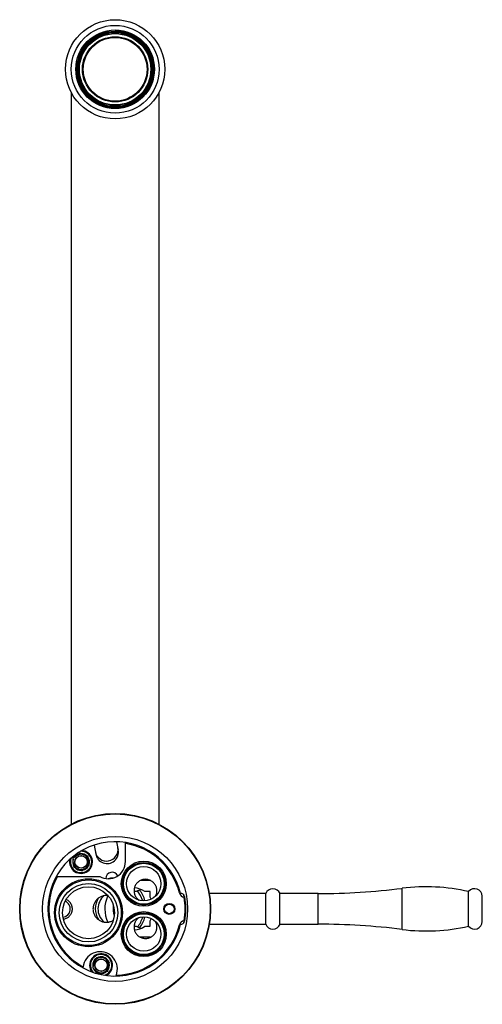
# Paper-space layout '_Bottom' of a CAD drawing. Header units: millimetres. Extents: x -25 to 96, y -25 to 233.
import ezdxf

# ---------------------------------------------------------------- set-up
doc = ezdxf.new("R2010")
doc.units = ezdxf.units.MM

psp = doc.layouts.new('_Bottom')

# ---------------------------------------------------------------- linework, layer by layer
at = {"color": 7, "linetype": 'Continuous', "lineweight": 25}
for p, q in [((-11.5, 213.94), (-11.5, 22.2)), ((11.5, 22.2), (11.5, 213.94)), ((-5.49, 16.72), (-5.07, 14.36)), ((0.84, 15.4), (0.45, 17.59)), ((2.7, 12.4), (2.7, 17.39)), ((-10.87, 13.34), (-11.06, 13.2)), ((-11.06, 13.2), (-11.03, 12.96)), ((-9.22, 14.59), (-9.41, 14.45)), ((-9, 14.5), (-9.22, 14.59)), ((-7.09, 13.69), (-7.31, 13.78)), ((-7.06, 13.45), (-7.09, 13.69)), ((-10.81, 11.14), (-10.78, 10.91)), ((-10.78, 10.91), (-10.56, 10.81)), ((-7, 11.25), (-6.81, 11.4)), ((-6.81, 11.4), (-6.84, 11.63)), ((-15.41, 8.5), (-4.04, 8.5)), ((-8.87, 10.1), (-8.65, 10.01)), ((-8.65, 10.01), (-8.46, 10.15)), ((9.26, 7.4), (6.57, 7.4)), ((5.54, 4.55), (5, 4.55)), ((9.18, 4.55), (7.76, 4.55)), ((9.18, 3.09), (9.18, 4.55)), ((9.48, 2.56), (9.18, 3.09)), ((18.09, 3.07), (17.97, 3.72)), ((39.44, 4), (24.68, 4)), ((39.44, -4), (39.44, 4)), ((53.19, 4), (43.19, 4)), ((43.19, -4), (43.19, 4)), ((92.61, -4.53), (92.61, 4.53)), ((96.19, -3.3), (96.19, 3.3)), ((9.18, -3.09), (9.48, -2.56)), ((5, -4.55), (5.54, -4.55)), ((7.76, -4.55), (9.18, -4.55)), ((9.18, -4.55), (9.18, -3.09)), ((17.97, -3.72), (18.09, -3.07)), ((24.68, -4), (39.44, -4)), ((43.19, -4), (53.19, -4)), ((9.28, -7.4), (6.58, -7.4)), ((-3.22, -12.48), (-3.45, -12.56)), ((-3.04, -12.64), (-3.22, -12.48)), ((-8.29, -14.63), (-8.48, -15.42)), ((-5.82, -15.25), (-5.87, -15.48)), ((-5.41, -13.22), (-5.46, -13.45)), ((-5.18, -13.14), (-5.41, -13.22)), ((-1.49, -14.01), (-1.67, -13.85)), ((-1.54, -14.25), (-1.49, -14.01)), ((-5.87, -15.48), (-5.69, -15.64)), ((-4.31, -16.85), (-4.13, -17.01)), ((-4.13, -17.01), (-3.91, -16.94)), ((-2.17, -16.35), (-1.95, -16.28)), ((-1.95, -16.28), (-1.9, -16.04)), ((0.25, -17.6), (0.45, -16.81))]:
    psp.add_line(p, q, dxfattribs=at)
at = {"color": 8, "linetype": 'Continuous', "lineweight": 25}
for p, q in [((75.19, -5.39), (75.19, 5.39)), ((53.19, -4), (53.19, 4))]:
    psp.add_line(p, q, dxfattribs=at)
at = {"color": 7, "linetype": 'Continuous', "lineweight": 25, "flags": 128}
for points in [[(-0.53, 8.08), (-1.19, 8.01), (-1.79, 7.9)], [(7.25, 2.11), (6.67, 3.54), (5.9, 4.71)]]:
    psp.add_lwpolyline(points, dxfattribs=at)
at = {"color": 7, "linetype": 'Continuous', "lineweight": 25}
for centre, radius in [((0, 220), 13), ((0, 220), 11.5), ((0, 220), 10.3), ((0, 220), 10), ((0, 220), 9.9), ((0, 220), 9.74), ((0, 220), 9.45), ((0, 220), 9.35), ((0, 220), 8.55), ((0, 220), 8.35), ((0, 0), 25), ((0, 0), 24.9), ((0, 0), 19), ((-8.93, 12.3), 1.65), ((-8.93, 12.3), 1.6), ((7.5, 6.6), 5.9), ((7.5, 6.6), 5.6), ((7.5, 6.6), 5.35), ((7.5, 6.6), 4.5), ((-6.98, -1), 8.9), ((-6.98, -1), 8.6), ((-6.98, -1), 7.66), ((-6.98, -1), 6.8), ((14.2, 0), 1.45), ((14.2, 0), 1.25), ((7.5, -6.6), 5.9), ((7.5, -6.6), 5.6), ((7.5, -6.6), 5.35), ((7.5, -6.6), 4.5), ((-3.68, -14.75), 1.65), ((-3.68, -14.75), 1.6)]:
    psp.add_circle(centre, radius, dxfattribs=at)
at = {"color": 8, "linetype": 'Continuous', "lineweight": 25}
psp.add_arc((0, 220), 10, 180.1582, 90, dxfattribs=at)
at = {"color": 7, "linetype": 'Continuous', "lineweight": 25}
for centre, radius, start, end in [((0, 0), 17.6, 13.2488, 346.7512), ((-2.23, 15.55), 3, 190, 10), ((0, 0), 17.35, 14, 81.0473), ((-8.93, 12.3), 3, 166.1398, 85.8602), ((-8.93, 12.3), 2.8, 159.6222, 92.3778), ((-8.93, 12.3), 2.2, 162.4217, 211.6616), ((-8.93, 12.3), 2, 187.0417, 127.0417), ((-8.93, 12.3), 2.2, 102.4217, 151.6616), ((-8.93, 12.3), 2.2, 42.4217, 91.6616), ((-8.93, 12.3), 2.2, 342.4217, 31.6616), ((-2.12, 14.88), 3, 189.9386, 10.0614), ((-8.93, 12.3), 2.2, 222.4217, 271.6616), ((-8.93, 12.3), 2.2, 282.4217, 331.6616), ((-1.8, 12.4), 4.5, 240.0736, 0), ((0, 0), 17.35, 150.6651, 240.9676), ((-0.8, 8), 1.6, 23.4604, 182.1481), ((4.76, 0.28), 5.22, 54.8755, 86.5949), ((41.32, 3.3), 2, 20.4873, 159.5127), ((53.19, 179), 175, 270, 277.222), ((81.48, -44.21), 50, 77.1306, 97.222), ((94.19, 3.3), 2, 0, 142.0826), ((0, 0), 5.2, 146.309, 212.455), ((0, 0), 4.5, 129.1424, 229.1772), ((5.21, 0), 7.91, 155.1477, 205.9865), ((7.74, 0.27), 4.81, 99.4168, 117.1833), ((0, 0), 8.1, 15.1096, 37.2668), ((18.29, 4.56), 1.5, 194, 262.3645), ((17.23, 3.04), 1, 10, 95.8875), ((0, 0), 18.4, 348.6082, 11.3918), ((0, 0), 18.35, 350.3578, 9.6422), ((0, 0), 18.5, 350, 10), ((-13.9, 0), 2.15, 275.6727, 67.8732), ((5.1, 0), 5.66, 170.0652, 199.3961), ((0, 0), 7.55, 321.3543, 343.7955), ((0, 0), 8.1, 322.7332, 344.8904), ((0, 0), 17.35, 271.0324, 346), ((4.76, -0.28), 5.22, 273.3716, 305.1246), ((7.74, -0.27), 4.81, 242.8167, 260.5832), ((18.29, -4.56), 1.5, 97.6355, 166), ((17.23, -3.04), 1, 264.1125, 350), ((41.32, -3.3), 2, 200.4873, 339.5127), ((53.19, -179), 175, 82.778, 90), ((81.48, 44.21), 50, 262.778, 282.8694), ((94.19, -3.3), 2, 217.9174, 0), ((-3.92, -15.72), 4.5, 346, 166), ((-3.68, -14.75), 3, 296.1398, 215.8602), ((-3.68, -14.75), 2.8, 289.6222, 222.3778), ((-3.68, -14.75), 2, 228.5879, 168.5879), ((-3.68, -14.75), 2.2, 83.9679, 133.2079), ((-3.68, -14.75), 2.2, 23.9679, 73.2079), ((-3.68, -14.75), 2.2, 143.9679, 193.2079), ((-3.68, -14.75), 2.2, 323.9679, 13.2079), ((-3.68, -14.75), 2.2, 203.9679, 253.2079), ((-3.68, -14.75), 2.2, 263.9679, 313.2079)]:
    psp.add_arc(centre, radius, start, end, dxfattribs=at)
for points, knots in [([(-10.81, 11.14), (-10.84, 11.43), (-10.88, 11.74), (-10.94, 12.21), (-10.96, 12.36), (-11, 12.67), (-11.01, 12.82), (-11.03, 12.96)], [0, 0, 0, 0, 0.5, 0.5, 0.75, 0.75, 1, 1, 1, 1]), ([(-9.41, 14.45), (-9.52, 14.36), (-9.64, 14.27), (-9.89, 14.08), (-10.01, 13.99), (-10.39, 13.7), (-10.64, 13.52), (-10.87, 13.34)], [0, 0, 0, 0, 0.25, 0.25, 0.5, 0.5, 1, 1, 1, 1]), ([(-7.31, 13.78), (-7.45, 13.84), (-7.58, 13.9), (-7.86, 14.02), (-8.01, 14.08), (-8.45, 14.26), (-8.73, 14.38), (-9, 14.5)], [0, 0, 0, 0, 0.25, 0.25, 0.5, 0.5, 1, 1, 1, 1]), ([(-6.84, 11.63), (-6.87, 11.92), (-6.91, 12.23), (-6.97, 12.7), (-6.99, 12.85), (-7.03, 13.16), (-7.04, 13.31), (-7.06, 13.45)], [0, 0, 0, 0, 0.5, 0.5, 0.75, 0.75, 1, 1, 1, 1]), ([(-10.56, 10.81), (-10.42, 10.76), (-10.29, 10.7), (-10.01, 10.58), (-9.86, 10.52), (-9.42, 10.33), (-9.14, 10.21), (-8.87, 10.1)], [0, 0, 0, 0, 0.25, 0.25, 0.5, 0.5, 1, 1, 1, 1]), ([(-8.46, 10.15), (-8.34, 10.24), (-8.23, 10.33), (-7.98, 10.51), (-7.86, 10.61), (-7.48, 10.89), (-7.23, 11.08), (-7, 11.25)], [0, 0, 0, 0, 0.25, 0.25, 0.5, 0.5, 1, 1, 1, 1]), ([(10.59, 3.33), (10.73, 3.6), (10.83, 3.87), (10.92, 4.3), (10.94, 4.45), (10.95, 4.74), (10.95, 4.88), (10.92, 5.17), (10.9, 5.31), (10.83, 5.59), (10.79, 5.72), (10.63, 6.12), (10.49, 6.37), (10.23, 6.7), (10.14, 6.81), (9.94, 7), (9.83, 7.09), (9.49, 7.34), (9.24, 7.47), (8.7, 7.67), (8.42, 7.73), (7.99, 7.75), (7.84, 7.75), (7.54, 7.73), (7.4, 7.7), (7.1, 7.63), (6.96, 7.58), (6.68, 7.47), (6.55, 7.41), (6.17, 7.18), (5.95, 7), (5.56, 6.58), (5.4, 6.35), (5.21, 5.97), (5.15, 5.84), (5.06, 5.58), (5.03, 5.44), (4.95, 5.03), (4.94, 4.74), (4.98, 4.31), (5, 4.17), (5.07, 3.9), (5.12, 3.76), (5.28, 3.36), (5.42, 3.11), (5.79, 2.65), (6.01, 2.45), (6.25, 2.28)], [0, 0, 0, 0, 0.0625, 0.0625, 0.09375, 0.09375, 0.125, 0.125, 0.15625, 0.15625, 0.1875, 0.1875, 0.25, 0.25, 0.28125, 0.28125, 0.3125, 0.3125, 0.375, 0.375, 0.4375, 0.4375, 0.46875, 0.46875, 0.5, 0.5, 0.53125, 0.53125, 0.5625, 0.5625, 0.625, 0.625, 0.6875, 0.6875, 0.71875, 0.71875, 0.75, 0.75, 0.8125, 0.8125, 0.84375, 0.84375, 0.875, 0.875, 0.9375, 0.9375, 1, 1, 1, 1]), ([(-1.86, 3.47), (-2.15, 3.51), (-2.44, 3.51), (-3, 3.44), (-3.28, 3.37), (-3.79, 3.18), (-4.04, 3.05), (-4.49, 2.74), (-4.69, 2.57), (-5.06, 2.17), (-5.22, 1.95), (-5.48, 1.49), (-5.58, 1.24), (-5.74, 0.72), (-5.78, 0.45), (-5.8, 0.02), (-5.8, -0.13), (-5.78, -0.43), (-5.75, -0.59), (-5.69, -0.89), (-5.64, -1.04), (-5.54, -1.33), (-5.48, -1.46), (-5.35, -1.72), (-5.28, -1.84), (-5.13, -2.07), (-5.05, -2.18), (-4.78, -2.48), (-4.58, -2.66), (-4.15, -2.98), (-3.92, -3.11), (-3.43, -3.32), (-3.17, -3.4), (-2.63, -3.49), (-2.36, -3.51), (-1.81, -3.48), (-1.53, -3.43), (-0.99, -3.26), (-0.73, -3.14), (-0.48, -2.99)], [0, 0, 0, 0, 0.0625, 0.0625, 0.125, 0.125, 0.1875, 0.1875, 0.25, 0.25, 0.3125, 0.3125, 0.375, 0.375, 0.4375, 0.4375, 0.46875, 0.46875, 0.5, 0.5, 0.53125, 0.53125, 0.5625, 0.5625, 0.59375, 0.59375, 0.625, 0.625, 0.6875, 0.6875, 0.75, 0.75, 0.8125, 0.8125, 0.875, 0.875, 0.9375, 0.9375, 1, 1, 1, 1]), ([(-13.57, -2.68), (-13.3, -2.65), (-13.03, -2.57), (-12.53, -2.34), (-12.29, -2.18), (-11.97, -1.9), (-11.87, -1.79), (-11.69, -1.56), (-11.6, -1.43), (-11.46, -1.16), (-11.39, -1.02), (-11.29, -0.71), (-11.25, -0.55), (-11.21, -0.24), (-11.2, -0.07), (-11.21, 0.25), (-11.23, 0.41), (-11.29, 0.71), (-11.33, 0.85), (-11.44, 1.13), (-11.51, 1.26), (-11.73, 1.63), (-11.91, 1.85), (-12.33, 2.22), (-12.57, 2.37), (-12.83, 2.48)], [0, 0, 0, 0, 0.125, 0.125, 0.25, 0.25, 0.3125, 0.3125, 0.375, 0.375, 0.4375, 0.4375, 0.5, 0.5, 0.5625, 0.5625, 0.625, 0.625, 0.6875, 0.6875, 0.75, 0.75, 0.875, 0.875, 1, 1, 1, 1]), ([(6.25, -2.28), (6.01, -2.45), (5.79, -2.64), (5.52, -2.99), (5.43, -3.11), (5.29, -3.36), (5.22, -3.49), (5.12, -3.75), (5.07, -3.89), (5, -4.17), (4.98, -4.31), (4.94, -4.73), (4.95, -5.02), (5.03, -5.44), (5.06, -5.57), (5.15, -5.84), (5.21, -5.97), (5.4, -6.35), (5.55, -6.58), (5.94, -7), (6.16, -7.18), (6.53, -7.4), (6.67, -7.47), (6.94, -7.58), (7.09, -7.63), (7.38, -7.7), (7.53, -7.72), (7.83, -7.75), (7.98, -7.75), (8.42, -7.73), (8.69, -7.67), (9.23, -7.48), (9.48, -7.35), (9.82, -7.1), (9.93, -7.01), (10.14, -6.81), (10.23, -6.71), (10.49, -6.37), (10.63, -6.12), (10.79, -5.73), (10.83, -5.59), (10.9, -5.31), (10.92, -5.17), (10.96, -4.74), (10.95, -4.45), (10.83, -3.87), (10.74, -3.6), (10.59, -3.33)], [0, 0, 0, 0, 0.0625, 0.0625, 0.09375, 0.09375, 0.125, 0.125, 0.15625, 0.15625, 0.1875, 0.1875, 0.25, 0.25, 0.28125, 0.28125, 0.3125, 0.3125, 0.375, 0.375, 0.4375, 0.4375, 0.46875, 0.46875, 0.5, 0.5, 0.53125, 0.53125, 0.5625, 0.5625, 0.625, 0.625, 0.6875, 0.6875, 0.71875, 0.71875, 0.75, 0.75, 0.8125, 0.8125, 0.84375, 0.84375, 0.875, 0.875, 0.9375, 0.9375, 1, 1, 1, 1]), ([(-5.18, -13.14), (-4.91, -13.05), (-4.62, -12.95), (-4.16, -12.8), (-4.02, -12.75), (-3.73, -12.66), (-3.58, -12.61), (-3.45, -12.56)], [0, 0, 0, 0, 0.5, 0.5, 0.75, 0.75, 1, 1, 1, 1]), ([(-1.67, -13.85), (-1.78, -13.76), (-1.89, -13.66), (-2.12, -13.46), (-2.24, -13.35), (-2.59, -13.04), (-2.82, -12.84), (-3.04, -12.64)], [0, 0, 0, 0, 0.25, 0.25, 0.5, 0.5, 1, 1, 1, 1]), ([(-5.46, -13.45), (-5.49, -13.6), (-5.51, -13.74), (-5.58, -14.04), (-5.61, -14.2), (-5.7, -14.66), (-5.76, -14.96), (-5.82, -15.25)], [0, 0, 0, 0, 0.25, 0.25, 0.5, 0.5, 1, 1, 1, 1]), ([(-1.9, -16.04), (-1.87, -15.9), (-1.84, -15.75), (-1.78, -15.45), (-1.75, -15.3), (-1.65, -14.83), (-1.59, -14.53), (-1.54, -14.25)], [0, 0, 0, 0, 0.25, 0.25, 0.5, 0.5, 1, 1, 1, 1]), ([(-5.69, -15.64), (-5.58, -15.74), (-5.47, -15.84), (-5.24, -16.04), (-5.12, -16.14), (-4.76, -16.46), (-4.53, -16.66), (-4.31, -16.85)], [0, 0, 0, 0, 0.25, 0.25, 0.5, 0.5, 1, 1, 1, 1]), ([(-3.91, -16.94), (-3.63, -16.84), (-3.34, -16.75), (-2.89, -16.59), (-2.74, -16.54), (-2.45, -16.45), (-2.31, -16.4), (-2.17, -16.35)], [0, 0, 0, 0, 0.5, 0.5, 0.75, 0.75, 1, 1, 1, 1])]:
    psp.add_open_spline(points, degree=3, knots=knots, dxfattribs=at)

doc.saveas('drawing.dxf')
